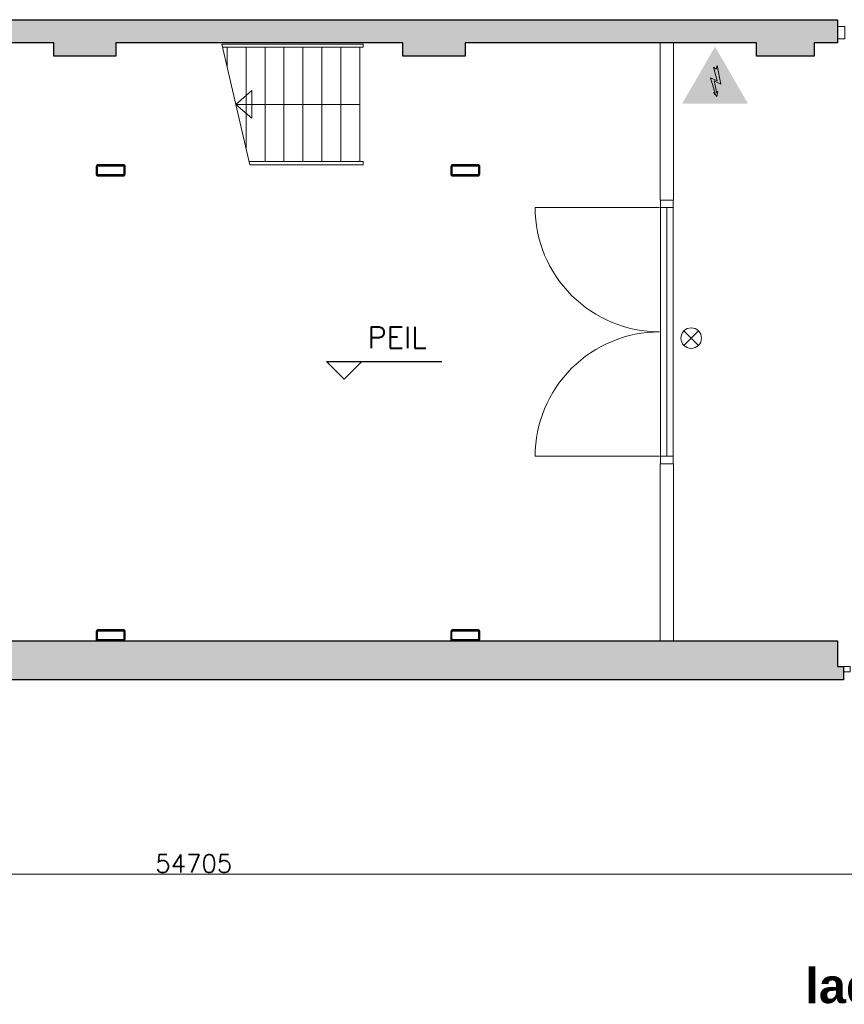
# Model space of a CAD drawing. Header units: millimetres. Extents: x -13022 to 1371524, y -38729 to 632593.
# Tile 68 of 256: x 696367 to 703808, y -38283 to -29391. Entities that reach past the tile are written whole.
import ezdxf

# ---------------------------------------------------------------- set-up
doc = ezdxf.new("R2010")
doc.units = ezdxf.units.MM
doc.header["$LTSCALE"] = 35
doc.set_wipeout_variables(frame=1)
doc.linetypes.add('DASHED', pattern=[200, 100, -100])
for name, color, linetype, lineweight in [('Al65----_beveiliging-inst', 92, 'Continuous', 9), ('B6 TEKST', 7, 'Continuous', 25), ('B95 tekst', 7, 'Continuous', 25), ('brandveiligheid voorzieningen', 10, 'Continuous', 9)]:
    doc.layers.add(name, color=color, linetype=linetype, lineweight=lineweight)
for name, color, linetype in [('LAYER102', 1, 'Continuous'), ('LAYER111', 7, 'Continuous'), ('LAYER24', 7, 'Continuous'), ('LAYER28', 7, 'Continuous'), ('LAYER30', 7, 'Continuous'), ('LAYER31', 7, 'Continuous')]:
    doc.layers.add(name, color=color, linetype=linetype)
doc.styles.add('SIMPLEX', font='SIMPLEX.SHX', dxfattribs={"width": 0.75})
doc.styles.get("Standard").update_dxf_attribs({"font": 'simplex.shx'})
doc.dimstyles.new('~R----C~', dxfattribs={"dimtxt": 162, "dimasz": 180, "dimexe": 0.18, "dimexo": 0.0625, "dimgap": 16.2, "dimtad": 1, "dimdec": 0, "dimzin": 0, "dimdsep": 46, "dimtxsty": 'Standard', "dimcen": 0.09, "dimse1": 1, "dimse2": 1, "dimclrd": 7, "dimadec": 0, "dimazin": 0, "dimtfac": 1, "dimtdec": 4, "dimtmove": 0, "dimatfit": 3, "dimfxl": 1, "dimtolj": 1, "dimtzin": 0, "dimlwd": 13, "dimarcsym": 0})
pattern_1 = [(315, (475378.7201, -17008.80355), (0.2121320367, 0.2121320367), []), (315, (475378.93222, -17008.80355), (0.2121320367, 0.2121320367), [])]
pattern_2 = [(135, (475378.7201, -17008.80355), (-0.2121320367, -0.2121320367), []), (135, (475378.50796, -17008.80355), (-0.2121320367, -0.2121320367), [])]

# ---------------------------------------------------------------- blocks, each defined once
blk = doc.blocks.new('*D176')
at = {"layer": 'Defpoints', "color": 0, "linetype": 'Continuous', "transparency": 16777216}
for p in [(670585.2, -35351.1), (725290.2, -36559.6), (725290.2, -37108.8)]:
    blk.add_point(p, dxfattribs=at)
at = {"layer": 'LAYER102', "color": 7, "linetype": 'Continuous', "lineweight": 13, "transparency": 16777216}
blk.add_line((670765.2, -37108.8), (725110.2, -37108.8), dxfattribs=at)
at = {"layer": 'LAYER102', "color": 7, "linetype": 'Continuous', "transparency": 16777216}
for points in [[(670765.2, -37078.8), (670765.2, -37138.8), (670585.2, -37108.8)], [(725110.2, -37078.8), (725110.2, -37138.8), (725290.2, -37108.8)]]:
    blk.add_solid(points, dxfattribs=at)
at = {"layer": 'LAYER102', "color": 0, "linetype": 'Continuous', "lineweight": 0, "transparency": 16777216, "insert": (697937.7, -37011.6), "char_height": 162, "attachment_point": 5}
blk.add_mtext('\\A1;54705', dxfattribs=at)
blk = doc.blocks.new('Nevenindicator')
at = {"layer": 'Al65----_beveiliging-inst', "color": 92, "ltscale": 0.7}
for p, q in [((159.19, -81.94), (161.37, -79.75)), ((159.19, -79.75), (161.37, -81.94))]:
    blk.add_line(p, q, dxfattribs=at)
blk.add_circle((160.28, -80.84), 1.55, dxfattribs=at)
blk = doc.blocks.new('Elektrische spanning')
at = {"layer": 'Al65----_beveiliging-inst'}
blk.add_hatch(color=50, dxfattribs=at).paths.add_polyline_path([(-4.38, 1.05), (4.38, 1.05), (0, 8.64)])
at = {"layer": 'brandveiligheid voorzieningen'}
h = blk.add_hatch(color=256, dxfattribs=at)
h.paths.add_polyline_path([(0, 10.74), (-6.2, 0), (6.2, 0)])
h.paths.add_polyline_path([(4.38, 1.05), (-4.38, 1.05), (0, 8.64)], flags=16)
blk.add_hatch(color=256, dxfattribs=at).paths.add_polyline_path([(0.39, 7.21), (0.22, 6.52), (-0.31, 6.91), (0.39, 4.34), (-0.84, 4.9), (0.02, 1.93), (-0.31, 2.1), (0.35, 1.35), (0.55, 2.33), (0.35, 2.02), (-0.17, 4.3), (1.1, 3.72)])
blk.add_lwpolyline([(0.39, 7.21), (0.22, 6.52), (-0.31, 6.91), (0.39, 4.34), (-0.84, 4.9), (0.02, 1.93), (-0.31, 2.1), (0.35, 1.35), (0.55, 2.33), (0.35, 2.02), (-0.17, 4.3), (1.1, 3.72), (0.39, 7.21)], close=True, dxfattribs=at)

msp = doc.modelspace()

# ---------------------------------------------------------------- hatches: boundary and pattern name
at = {"layer": 'LAYER111', "linetype": 'Continuous', "lineweight": 5}
for points in [[(694082.908, -29601.147), (694082.908, -29391.147), (696674.158, -29391.147), (696674.158, -29601.147)], [(696674.158, -29721.147), (696674.158, -29391.147), (697234.158, -29391.147), (697234.158, -29721.147)], [(697234.158, -29601.147), (697234.158, -29391.147), (699825.345, -29391.147), (699825.345, -29601.147)], [(699825.345, -29721.147), (699825.345, -29391.147), (700385.345, -29391.147), (700385.345, -29721.147)], [(703016.595, -29721.147), (703016.595, -29391.147), (703536.595, -29391.163), (703536.595, -29721.147)], [(703536.595, -29601.147), (703536.595, -29391.147), (703746.595, -29391.147), (703746.595, -29601.147)], [(703646.595, -35001.147), (703746.595, -35001.147), (703746.595, -35230.897), (703801.658, -35230.897), (703801.658, -35351.147), (703646.595, -35351.147)]]:
    msp.add_hatch(color=254, dxfattribs=at).paths.add_polyline_path(points, flags=0)

# ---------------------------------------------------------------- linework, layer by layer
at = {"layer": 'B95 tekst'}
for p, q in [((699135.294, -32477.578), (700177.177, -32477.578)), ((699135.294, -32477.578), (699295.295, -32637.58)), ((699455.297, -32477.578), (699295.295, -32637.58))]:
    msp.add_line(p, q, dxfattribs=at)
at = {"layer": 'LAYER24', "color": 7, "linetype": 'Continuous', "lineweight": 18}
for points in [[(698197.501, -29640.554), (699465.408, -29640.554), (699465.408, -29611.132), (698190.626, -29611.132)], [(698238.345, -29640.554), (698238.345, -29815.569)], [(698409.283, -29640.554), (698409.283, -30548.139)], [(698580.345, -29640.554), (698580.345, -30671.147)], [(698751.345, -29640.554), (698751.345, -30671.147)], [(698922.408, -29640.554), (698922.408, -30671.147)], [(699093.345, -29640.554), (699093.345, -30671.147)], [(699264.408, -29640.554), (699264.408, -30671.147)], [(699435.408, -29641.132), (699435.408, -30671.725)], [(698462.814, -30281.139), (698317.814, -30156.139), (698462.814, -30031.139), (698462.814, -30281.139)], [(698317.814, -30156.139), (699435.408, -30156.139)], [(698445.001, -30701.147), (699465.408, -30701.147), (699465.408, -30671.725), (698438.126, -30671.725)]]:
    msp.add_lwpolyline(points, dxfattribs=at)
at = {"layer": 'LAYER24', "color": 7, "linetype": 'DASHED', "lineweight": 13}
msp.add_lwpolyline([(698444.97, -30701.147), (698190.626, -29611.132)], dxfattribs=at)
at = {"layer": 'LAYER24', "color": 7, "linetype": 'DASHED', "lineweight": 18}
for points in [[(698197.501, -29640.554), (699465.408, -29640.554), (699465.408, -29611.132), (698190.626, -29611.132)], [(698238.345, -29640.554), (698238.345, -29815.569)], [(698409.283, -29640.554), (698409.283, -30548.139)], [(698580.345, -29640.554), (698580.345, -30671.147)], [(698751.345, -29640.554), (698751.345, -30671.147)], [(698922.408, -29640.554), (698922.408, -30671.147)], [(699093.345, -29640.554), (699093.345, -30671.147)], [(699264.408, -29640.554), (699264.408, -30671.147)], [(699435.408, -29641.132), (699435.408, -30671.725)], [(698445.001, -30701.147), (699465.408, -30701.147), (699465.408, -30671.725), (698438.126, -30671.725)]]:
    msp.add_lwpolyline(points, dxfattribs=at)
at = {"layer": 'LAYER28', "color": 7, "linetype": 'Continuous', "lineweight": 25}
for points in [[(694082.908, -29391.147), (696674.158, -29391.147)], [(696674.158, -29391.147), (697234.158, -29391.147)], [(697234.158, -29391.147), (699825.345, -29391.147)], [(699825.345, -29391.147), (700385.345, -29391.147)], [(700385.345, -29391.147), (703016.595, -29391.147)], [(703016.595, -29391.147), (703536.595, -29391.163)], [(703536.595, -29391.147), (703746.595, -29391.147)], [(703746.595, -29391.147), (703746.595, -29601.147)], [(696674.158, -29601.147), (694082.908, -29601.147)], [(697234.158, -29601.147), (697234.158, -29721.147), (696674.158, -29721.147), (696674.158, -29601.147)], [(699825.345, -29601.147), (697234.158, -29601.147)], [(700385.345, -29601.147), (700385.345, -29721.147), (699825.345, -29721.147), (699825.345, -29601.147)], [(703536.595, -29601.147), (703536.595, -29721.147), (703016.595, -29721.147), (703016.595, -29601.147)], [(703746.595, -29601.147), (703536.595, -29601.147)], [(703646.595, -35001.147), (703746.595, -35001.147), (703746.595, -35230.897), (703801.658, -35230.897), (703801.658, -35351.147), (703646.595, -35351.147)], [(703646.595, -35351.147), (670585.22, -35351.147)]]:
    msp.add_lwpolyline(points, dxfattribs=at)
for points in [[(697302.908, -30701.147), (697072.908, -30701.147, 0.41421358), (697057.908, -30716.147), (697057.908, -30786.147, 0.41421358), (697072.908, -30801.147), (697302.908, -30801.147, 0.41421358), (697317.908, -30786.147), (697317.908, -30716.147, 0.41421358), (697302.908, -30701.147)], [(700502.908, -30701.147), (700272.908, -30701.147, 0.41421358), (700257.908, -30716.147), (700257.908, -30786.147, 0.41421358), (700272.908, -30801.147), (700502.908, -30801.147, 0.41421358), (700517.908, -30786.147), (700517.908, -30716.147, 0.41421358), (700502.908, -30701.147)], [(697072.72, -35001.147), (697302.72, -35001.147, 0.41421358), (697317.72, -34986.147), (697317.72, -34916.147, 0.41421358), (697302.72, -34901.147), (697072.72, -34901.147, 0.41421358), (697057.72, -34916.147), (697057.72, -34986.147, 0.41421358), (697072.72, -35001.147)], [(700272.72, -35001.147), (700502.72, -35001.147, 0.41421358), (700517.72, -34986.147), (700517.72, -34916.147, 0.41421358), (700502.72, -34901.147), (700272.72, -34901.147, 0.41421358), (700257.72, -34916.147), (700257.72, -34986.147, 0.41421358), (700272.72, -35001.147)]]:
    msp.add_lwpolyline(points, format="xyb", close=True, dxfattribs=at)
at = {"layer": 'LAYER30', "color": 7, "linetype": 'Continuous', "lineweight": 18}
for points in [[(703746.595, -29451.147), (703813.595, -29451.147), (703813.595, -29565.147), (703746.595, -29565.147)], [(702148.408, -31086.507), (702148.408, -31019.507), (702262.408, -31019.507), (702262.408, -31086.507)], [(702148.408, -33400.725), (702148.408, -33333.725), (702262.408, -33333.725), (702262.408, -33400.725)], [(703801.658, -35230.897), (703861.658, -35230.897), (703861.658, -35280.897), (703801.658, -35280.897)]]:
    msp.add_lwpolyline(points, close=True, dxfattribs=at)
for points in [[(702148.408, -33333.725), (702148.408, -31086.507)], [(702205.408, -33333.725), (702205.408, -31086.507)], [(702262.408, -33333.725), (702262.408, -31086.507)]]:
    msp.add_lwpolyline(points, dxfattribs=at)
at = {"layer": 'LAYER31', "color": 7, "linetype": 'Continuous', "lineweight": 18}
for points in [[(702141.376, -31086.507), (701018.126, -31086.507, 0.41421361), (702141.376, -32209.769)], [(702141.376, -33333.725), (701018.126, -33333.725, -0.41421361), (702141.376, -32210.463)]]:
    msp.add_lwpolyline(points, format="xyb", dxfattribs=at)

# ---------------------------------------------------------------- block references
at = {"ltscale": 0.1, "xscale": 48, "yscale": 48, "zscale": 48}
msp.add_blockref('Elektrische spanning', (702641.391, -30150.52), dxfattribs=at)
at = {"layer": 'Al65----_beveiliging-inst', "xscale": 60, "yscale": 60, "zscale": 60}
msp.add_blockref('Nevenindicator', (692809.394, -27416.002), dxfattribs=at)

# ---------------------------------------------------------------- texts
at = {"layer": 'B6 TEKST', "style": 'SIMPLEX'}
msp.add_text('PEIL', height=192, dxfattribs=at).set_placement((699504.691, -32356.595))
at = {"layer": 'LAYER102', "color": 7, "linetype": 'Continuous', "lineweight": 0, "insert": (703298.798, -38276.956), "char_height": 315, "width": 3554.10039, "attachment_point": 7, "line_spacing_factor": 1.333333}
msp.add_mtext('\\pi1116.4;{\\fArial|b1|i0|c0|p34;Entree\\P\\pi156.93;laden en lossen}', dxfattribs=at)

# ---------------------------------------------------------------- dimensions: what is measured, and where the dimension line sits
at = {"layer": 'LAYER102', "color": 7, "linetype": 'Continuous', "lineweight": 0}
dim = msp.add_linear_dim(base=(725290.22, -37108.804), p1=(670585.22, -35351.147), p2=(725290.22, -36559.6), dimstyle='~R----C~', dxfattribs=at)
dim.commit()
dim.dimension.update_dxf_attribs({"geometry": '*D176', "text_midpoint": (697937.72, -37011.604)})

# ---------------------------------------------------------------- next in the draw order: wipeouts: each hides what was drawn before it
at = {"linetype": 'Continuous', "lineweight": 0}
for points in [[(702145.408, -29601.147), (702265.408, -29601.147), (702265.408, -31019.499), (702145.408, -31019.499)], [(697317.908, -30786.147), (697315.892, -30793.647), (697310.408, -30799.138), (697302.908, -30801.147), (697072.908, -30801.147), (697065.408, -30799.138), (697059.923, -30793.647), (697057.908, -30786.147), (697057.908, -30716.147), (697059.923, -30708.647), (697065.408, -30703.157), (697072.908, -30701.147), (697302.908, -30701.147), (697310.408, -30703.157), (697315.892, -30708.647), (697317.908, -30716.147), (697317.908, -30751.147), (697307.908, -30751.147), (697307.908, -30716.147), (697306.439, -30712.612), (697302.908, -30711.147), (697072.908, -30711.147), (697069.376, -30712.612), (697067.908, -30716.147), (697067.908, -30786.147), (697069.376, -30789.682), (697072.908, -30791.147), (697302.908, -30791.147), (697306.439, -30789.682), (697307.908, -30786.147), (697307.908, -30751.147), (697317.908, -30751.147)], [(700517.908, -30786.147), (700515.892, -30793.647), (700510.408, -30799.138), (700502.908, -30801.147), (700272.908, -30801.147), (700265.408, -30799.138), (700259.923, -30793.647), (700257.908, -30786.147), (700257.908, -30716.147), (700259.923, -30708.647), (700265.408, -30703.157), (700272.908, -30701.147), (700502.908, -30701.147), (700510.408, -30703.157), (700515.892, -30708.647), (700517.908, -30716.147), (700517.908, -30751.147), (700507.908, -30751.147), (700507.908, -30716.147), (700506.439, -30712.612), (700502.908, -30711.147), (700272.908, -30711.147), (700269.376, -30712.612), (700267.908, -30716.147), (700267.908, -30786.147), (700269.376, -30789.682), (700272.908, -30791.147), (700502.908, -30791.147), (700506.439, -30789.682), (700507.908, -30786.147), (700507.908, -30751.147), (700517.908, -30751.147)], [(702265.408, -35001.147), (702145.408, -35001.147), (702145.408, -33400.718), (702265.408, -33400.718)], [(697057.72, -34916.147), (697059.736, -34908.647), (697065.22, -34903.157), (697072.72, -34901.147), (697302.72, -34901.147), (697310.22, -34903.157), (697315.704, -34908.647), (697317.72, -34916.147), (697317.72, -34986.147), (697315.704, -34993.647), (697310.22, -34999.138), (697302.72, -35001.147), (697072.72, -35001.147), (697065.22, -34999.138), (697059.736, -34993.647), (697057.72, -34986.147), (697057.72, -34951.147), (697067.72, -34951.147), (697067.72, -34986.147), (697069.189, -34989.682), (697072.72, -34991.147), (697302.72, -34991.147), (697306.251, -34989.682), (697307.72, -34986.147), (697307.72, -34916.147), (697306.251, -34912.612), (697302.72, -34911.147), (697072.72, -34911.147), (697069.189, -34912.612), (697067.72, -34916.147), (697067.72, -34951.147), (697057.72, -34951.147)], [(700257.72, -34916.147), (700259.736, -34908.647), (700265.22, -34903.157), (700272.72, -34901.147), (700502.72, -34901.147), (700510.22, -34903.157), (700515.704, -34908.647), (700517.72, -34916.147), (700517.72, -34986.147), (700515.704, -34993.647), (700510.22, -34999.138), (700502.72, -35001.147), (700272.72, -35001.147), (700265.22, -34999.138), (700259.736, -34993.647), (700257.72, -34986.147), (700257.72, -34951.147), (700267.72, -34951.147), (700267.72, -34986.147), (700269.189, -34989.682), (700272.72, -34991.147), (700502.72, -34991.147), (700506.251, -34989.682), (700507.72, -34986.147), (700507.72, -34916.147), (700506.251, -34912.612), (700502.72, -34911.147), (700272.72, -34911.147), (700269.189, -34912.612), (700267.72, -34916.147), (700267.72, -34951.147), (700257.72, -34951.147)]]:
    msp.add_wipeout(points, dxfattribs=at).dxf.layer = 'LAYER111'

# ---------------------------------------------------------------- next in the draw order: hatches: boundary and pattern name
at = {"layer": 'LAYER111', "linetype": 'Continuous', "lineweight": 5}
for points in [[(700385.345, -29601.147), (700385.345, -29391.147), (703016.595, -29391.147), (703016.595, -29601.147)], [(670585.22, -35351.147), (670935.22, -35001.147), (703646.595, -35001.147), (703646.595, -35351.147)]]:
    msp.add_hatch(color=254, dxfattribs=at).paths.add_polyline_path(points, flags=0)
at = {"layer": 'LAYER28', "linetype": 'Continuous', "lineweight": 13}
h = msp.add_hatch(dxfattribs=at)
h.set_pattern_fill('~A--FYV~', style=0, pattern_type=0)
h.set_pattern_definition(pattern_2)
h.paths.add_polyline_path([(697317.908, -30751.147), (697307.908, -30751.147), (697307.908, -30786.147, -0.41421358), (697302.908, -30791.147), (697072.908, -30791.147, -0.41421358), (697067.908, -30786.147), (697067.908, -30716.147, -0.41421358), (697072.908, -30711.147), (697302.908, -30711.147, -0.41421358), (697307.908, -30716.147), (697307.908, -30751.147), (697317.908, -30751.147), (697317.908, -30716.147, 0.41421358), (697302.908, -30701.147), (697072.908, -30701.147, 0.41421358), (697057.908, -30716.147), (697057.908, -30786.147, 0.41421358), (697072.908, -30801.147), (697302.908, -30801.147, 0.41421358), (697317.908, -30786.147)], flags=0)
h = msp.add_hatch(dxfattribs=at)
h.set_pattern_fill('~A--FYV~', style=0, pattern_type=0)
h.set_pattern_definition(pattern_2)
h.paths.add_polyline_path([(700517.908, -30751.147), (700507.908, -30751.147), (700507.908, -30786.147, -0.41421358), (700502.908, -30791.147), (700272.908, -30791.147, -0.41421358), (700267.908, -30786.147), (700267.908, -30716.147, -0.41421358), (700272.908, -30711.147), (700502.908, -30711.147, -0.41421358), (700507.908, -30716.147), (700507.908, -30751.147), (700517.908, -30751.147), (700517.908, -30716.147, 0.41421358), (700502.908, -30701.147), (700272.908, -30701.147, 0.41421358), (700257.908, -30716.147), (700257.908, -30786.147, 0.41421358), (700272.908, -30801.147), (700502.908, -30801.147, 0.41421358), (700517.908, -30786.147)], flags=0)
h = msp.add_hatch(dxfattribs=at)
h.set_pattern_fill('~A--FYV~', style=0, pattern_type=0)
h.set_pattern_definition(pattern_1)
h.paths.add_polyline_path([(697057.72, -34951.147), (697067.72, -34951.147), (697067.72, -34916.147, -0.41421358), (697072.72, -34911.147), (697302.72, -34911.147, -0.41421358), (697307.72, -34916.147), (697307.72, -34986.147, -0.41421358), (697302.72, -34991.147), (697072.72, -34991.147, -0.41421358), (697067.72, -34986.147), (697067.72, -34951.147), (697057.72, -34951.147), (697057.72, -34986.147, 0.41421358), (697072.72, -35001.147), (697302.72, -35001.147, 0.41421358), (697317.72, -34986.147), (697317.72, -34916.147, 0.41421358), (697302.72, -34901.147), (697072.72, -34901.147, 0.41421358), (697057.72, -34916.147)], flags=0)
h = msp.add_hatch(dxfattribs=at)
h.set_pattern_fill('~A--FYV~', style=0, pattern_type=0)
h.set_pattern_definition(pattern_1)
h.paths.add_polyline_path([(700257.72, -34951.147), (700267.72, -34951.147), (700267.72, -34916.147, -0.41421358), (700272.72, -34911.147), (700502.72, -34911.147, -0.41421358), (700507.72, -34916.147), (700507.72, -34986.147, -0.41421358), (700502.72, -34991.147), (700272.72, -34991.147, -0.41421358), (700267.72, -34986.147), (700267.72, -34951.147), (700257.72, -34951.147), (700257.72, -34986.147, 0.41421358), (700272.72, -35001.147), (700502.72, -35001.147, 0.41421358), (700517.72, -34986.147), (700517.72, -34916.147, 0.41421358), (700502.72, -34901.147), (700272.72, -34901.147, 0.41421358), (700257.72, -34916.147)], flags=0)

# ---------------------------------------------------------------- next in the draw order: linework, layer by layer
at = {"layer": 'LAYER102', "color": 7, "linetype": 'Continuous', "lineweight": 18}
for points in [[(702145.408, -29601.147), (702265.408, -29601.147), (702265.408, -31019.499), (702145.408, -31019.499)], [(702265.408, -35001.147), (702145.408, -35001.147), (702145.408, -33400.718), (702265.408, -33400.718)]]:
    msp.add_lwpolyline(points, close=True, dxfattribs=at)
at = {"layer": 'LAYER102', "color": 7, "linetype": 'DASHED', "lineweight": 18}
for points in [[(702145.408, -29601.147), (702265.408, -29601.147), (702265.408, -31019.499), (702145.408, -31019.499)], [(702265.408, -35001.147), (702145.408, -35001.147), (702145.408, -33400.718), (702265.408, -33400.718)]]:
    msp.add_lwpolyline(points, close=True, dxfattribs=at)
at = {"layer": 'LAYER28', "color": 7, "linetype": 'Continuous', "lineweight": 25}
for points in [[(703016.595, -29601.147), (700385.345, -29601.147)], [(670935.22, -35001.147), (703646.595, -35001.147)]]:
    msp.add_lwpolyline(points, dxfattribs=at)
for points in [[(697317.908, -30751.147), (697307.908, -30751.147), (697307.908, -30786.147, -0.41421358), (697302.908, -30791.147), (697072.908, -30791.147, -0.41421358), (697067.908, -30786.147), (697067.908, -30716.147, -0.41421358), (697072.908, -30711.147), (697302.908, -30711.147, -0.41421358), (697307.908, -30716.147), (697307.908, -30751.147), (697317.908, -30751.147), (697317.908, -30716.147, 0.41421358), (697302.908, -30701.147), (697072.908, -30701.147, 0.41421358), (697057.908, -30716.147), (697057.908, -30786.147, 0.41421358), (697072.908, -30801.147), (697302.908, -30801.147, 0.41421358), (697317.908, -30786.147)], [(697302.908, -30701.147), (697072.908, -30701.147, 0.41421358), (697057.908, -30716.147), (697057.908, -30786.147, 0.41421358), (697072.908, -30801.147), (697302.908, -30801.147, 0.41421358), (697317.908, -30786.147), (697317.908, -30716.147, 0.41421358), (697302.908, -30701.147)], [(700517.908, -30751.147), (700507.908, -30751.147), (700507.908, -30786.147, -0.41421358), (700502.908, -30791.147), (700272.908, -30791.147, -0.41421358), (700267.908, -30786.147), (700267.908, -30716.147, -0.41421358), (700272.908, -30711.147), (700502.908, -30711.147, -0.41421358), (700507.908, -30716.147), (700507.908, -30751.147), (700517.908, -30751.147), (700517.908, -30716.147, 0.41421358), (700502.908, -30701.147), (700272.908, -30701.147, 0.41421358), (700257.908, -30716.147), (700257.908, -30786.147, 0.41421358), (700272.908, -30801.147), (700502.908, -30801.147, 0.41421358), (700517.908, -30786.147)], [(700502.908, -30701.147), (700272.908, -30701.147, 0.41421358), (700257.908, -30716.147), (700257.908, -30786.147, 0.41421358), (700272.908, -30801.147), (700502.908, -30801.147, 0.41421358), (700517.908, -30786.147), (700517.908, -30716.147, 0.41421358), (700502.908, -30701.147)], [(697057.72, -34951.147), (697067.72, -34951.147), (697067.72, -34916.147, -0.41421358), (697072.72, -34911.147), (697302.72, -34911.147, -0.41421358), (697307.72, -34916.147), (697307.72, -34986.147, -0.41421358), (697302.72, -34991.147), (697072.72, -34991.147, -0.41421358), (697067.72, -34986.147), (697067.72, -34951.147), (697057.72, -34951.147), (697057.72, -34986.147, 0.41421358), (697072.72, -35001.147), (697302.72, -35001.147, 0.41421358), (697317.72, -34986.147), (697317.72, -34916.147, 0.41421358), (697302.72, -34901.147), (697072.72, -34901.147, 0.41421358), (697057.72, -34916.147)], [(697072.72, -35001.147), (697302.72, -35001.147, 0.41421358), (697317.72, -34986.147), (697317.72, -34916.147, 0.41421358), (697302.72, -34901.147), (697072.72, -34901.147, 0.41421358), (697057.72, -34916.147), (697057.72, -34986.147, 0.41421358), (697072.72, -35001.147)], [(700257.72, -34951.147), (700267.72, -34951.147), (700267.72, -34916.147, -0.41421358), (700272.72, -34911.147), (700502.72, -34911.147, -0.41421358), (700507.72, -34916.147), (700507.72, -34986.147, -0.41421358), (700502.72, -34991.147), (700272.72, -34991.147, -0.41421358), (700267.72, -34986.147), (700267.72, -34951.147), (700257.72, -34951.147), (700257.72, -34986.147, 0.41421358), (700272.72, -35001.147), (700502.72, -35001.147, 0.41421358), (700517.72, -34986.147), (700517.72, -34916.147, 0.41421358), (700502.72, -34901.147), (700272.72, -34901.147, 0.41421358), (700257.72, -34916.147)], [(700272.72, -35001.147), (700502.72, -35001.147, 0.41421358), (700517.72, -34986.147), (700517.72, -34916.147, 0.41421358), (700502.72, -34901.147), (700272.72, -34901.147, 0.41421358), (700257.72, -34916.147), (700257.72, -34986.147, 0.41421358), (700272.72, -35001.147)]]:
    msp.add_lwpolyline(points, format="xyb", close=True, dxfattribs=at)

# ---------------------------------------------------------------- next in the draw order: texts
at = {"layer": 'LAYER102', "color": 7, "linetype": 'Continuous', "lineweight": 0, "insert": (801656.202, -31469.79), "char_height": 162, "attachment_point": 7, "line_spacing_factor": 1.333333}
msp.add_mtext('\\pi-984.13;{\\fArial|b1|i0|c0|p34;\\H1.2346x;educatieruimte\\fArial|b0|i0|c0|p34;\\H0.81x;\\P\\pi-1021;bijeenkomstfunctie +\\P\\pi-802.95;onderwijsfunctie\\P\\pi-398.21;96,2 m2}', dxfattribs=at)

doc.saveas('drawing.dxf')
